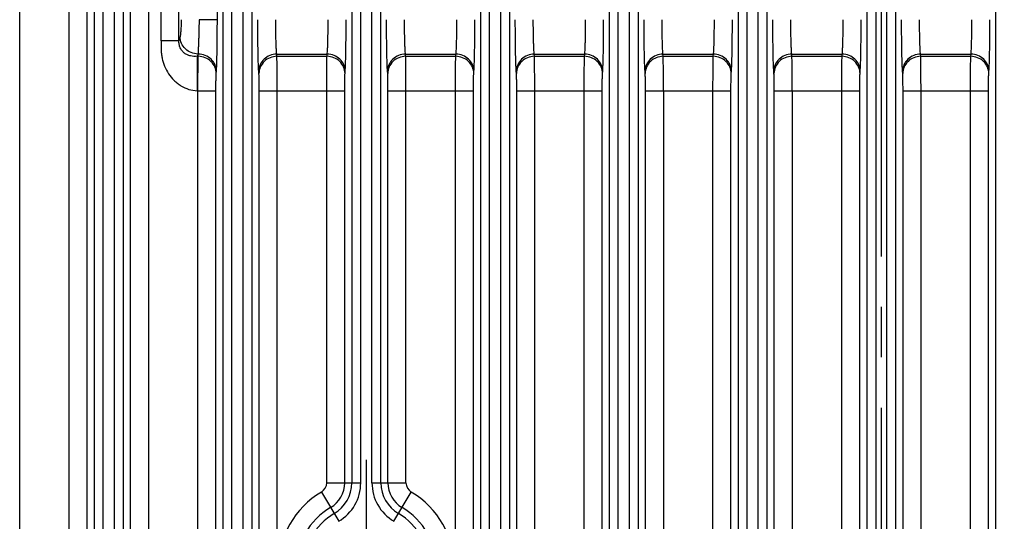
# Model space of a CAD drawing. Header units: inches. Extents: x 0 to 34, y 0 to 22.
# Tile 54 of 59: x 25.9 to 28.7, y 12.3 to 13.7. Entities that reach past the tile are written whole.
import ezdxf

# ---------------------------------------------------------------- set-up
doc = ezdxf.new("R2010")
doc.units = ezdxf.units.IN
doc.header["$LTSCALE"] = 1.87
doc.header["$MEASUREMENT"] = 0
doc.linetypes.add('CENTER', pattern=[0.6, 0.375, -0.075, 0.075, -0.075])
doc.layers.get('0').update_dxf_attribs({"linetype": 'CONTINUOUS'})
doc.layers.add('02___PRT_ALL_AXES', color=7, linetype='CONTINUOUS')
doc.layers.add('DIMENSIONS', color=7, linetype='CONTINUOUS')
doc.styles.get("Standard").update_dxf_attribs({"font": 'txt', "width": 0.8})
doc.dimstyles.new('DIMSTYLE_1', dxfattribs={"dimtxt": 0.125, "dimasz": 0.18, "dimexe": 0.125, "dimexo": 0.0625, "dimgap": 0.03125, "dimtad": 0, "dimtih": 1, "dimtoh": 1, "dimdec": 3, "dimzin": 4, "dimdsep": 46, "dimtxsty": 'STANDARD', "dimblk": '_FILLED', "dimblk1": '_FILLED', "dimblk2": '_FILLED', "dimcen": 0.09, "dimadec": 0, "dimazin": 0, "dimtp": 0.001, "dimtm": 0.001, "dimtfac": 1, "dimtdec": 3, "dimtofl": 0, "dimtmove": 0, "dimatfit": 3, "dimldrblk": '_FILLED', "dimfxl": 1, "dimtolj": 1, "dimtzin": 4, "dimarcsym": 0})
doc.dimstyles.new('DIMSTYLE_2', dxfattribs={"dimtxt": 0.125, "dimasz": 0.18, "dimexe": 0.125, "dimexo": 0.0625, "dimgap": 0.0625, "dimtad": 0, "dimtih": 1, "dimtoh": 1, "dimdec": 3, "dimzin": 4, "dimdsep": 46, "dimtxsty": 'STANDARD', "dimblk": '_FILLED', "dimblk1": '_FILLED', "dimblk2": '_FILLED', "dimcen": 0.09, "dimadec": 0, "dimazin": 0, "dimtp": 0.001, "dimtm": 0.001, "dimtfac": 1, "dimtdec": 3, "dimtofl": 0, "dimtmove": 0, "dimatfit": 3, "dimldrblk": '_FILLED', "dimfxl": 1, "dimtolj": 1, "dimtzin": 4, "dimarcsym": 0})

# ---------------------------------------------------------------- blocks, each defined once
blk = doc.blocks.new('*D15')
at = {"layer": 'DIMENSIONS', "color": 2, "linetype": 'CONTINUOUS'}
blk.add_line((17.4026, 10.8099), (17.4026, 16.6349), dxfattribs=at)
at = {"layer": 'DIMENSIONS', "color": 2, "linetype": 'CONTINUOUS', "insert": (17.3401, 16.6974), "char_height": 0.125, "width": 1.825, "attachment_point": 1, "rotation": 90, "line_spacing_factor": 0.9}
blk.add_mtext('3X 12.485{\\Ftxt.shx;\\W1.000000;\\H0.125000; }[317.11]', dxfattribs=at)
blk = doc.blocks.new('_FILLED')
at = {"color": 0, "linetype": 'BYBLOCK'}
blk.add_solid([(0, 0), (-1, 0.174), (-1, -0.174)], dxfattribs=at)
blk = doc.blocks.new('*D17')
at = {"layer": 'DIMENSIONS', "color": 2, "linetype": 'CONTINUOUS'}
for p, q in [((29.5057, 15.9474), (31.5122, 15.9474)), ((31.3872, 15.9474), (31.3872, 12.2709)), ((31.3872, 8.3444), (31.3872, 12.0209)), ((18.8503, 8.3444), (31.5122, 8.3444))]:
    blk.add_line(p, q, dxfattribs=at)
at = {"layer": 'DIMENSIONS', "color": 2, "linetype": 'CONTINUOUS', "xscale": 0.18, "yscale": 0.18, "zscale": 0.18}
for p, rotation in [((31.3872, 15.9474), 90), ((31.3872, 8.3444), 270)]:
    blk.add_blockref('_FILLED', p, dxfattribs=dict(at, rotation=rotation))
at = {"layer": 'DIMENSIONS', "color": 2, "linetype": 'CONTINUOUS', "insert": (31.3872, 12.2084), "char_height": 0.125, "width": 1.625, "attachment_point": 2, "line_spacing_factor": 0.9}
blk.add_mtext('(7.603{\\Ftxt.shx;\\W1.000000;\\H0.125000; }[193.12])', dxfattribs=at)

msp = doc.modelspace()

# ---------------------------------------------------------------- linework, layer by layer
at = {"color": 7, "linetype": 'CONTINUOUS'}
for p, q in [((25.9304, 8.3814), (25.9304, 15.9254)), ((26.4956, 15.8796), (26.4956, 8.4272)), ((26.5206, 8.4028), (26.5206, 15.904)), ((26.5518, 8.4028), (26.5518, 15.904)), ((26.5768, 8.4272), (26.5768, 15.8796)), ((26.8536, 15.8796), (26.8536, 12.3901)), ((26.8786, 12.3901), (26.8786, 15.904)), ((26.9098, 12.3901), (26.9098, 15.904)), ((26.9348, 12.3901), (26.9348, 15.8796)), ((27.2116, 15.8796), (27.2116, 8.4272)), ((27.2366, 8.4028), (27.2366, 15.904)), ((27.2678, 8.4028), (27.2678, 15.904)), ((27.2928, 8.4272), (27.2928, 15.8796)), ((28.6436, 15.8796), (28.6436, 8.4272)), ((26.068, 8.8576), (26.068, 15.4053)), ((26.2884, 15.4053), (26.2884, 8.8576)), ((27.5946, 8.9028), (27.5946, 15.404)), ((27.6258, 8.9028), (27.6258, 15.404)), ((27.9526, 8.9028), (27.9526, 15.404)), ((27.9838, 8.9028), (27.9838, 15.404)), ((26.1626, 8.9028), (26.1626, 15.3601)), ((26.1938, 8.9028), (26.1938, 15.3601)), ((27.5696, 15.379), (27.5696, 8.9278)), ((27.6508, 8.9278), (27.6508, 15.379)), ((27.9276, 15.379), (27.9276, 8.9278)), ((28.0088, 8.9278), (28.0088, 15.379)), ((26.118, 8.9082), (26.118, 15.3547)), ((26.1376, 15.3351), (26.1376, 8.9278)), ((26.2188, 8.9278), (26.2188, 15.3351)), ((26.2384, 8.9082), (26.2384, 15.3547)), ((26.3233, 13.6186), (26.3233, 15.2382)), ((26.3731, 13.6186), (26.3731, 15.2382)), ((26.4799, 13.677), (26.4799, 15.1798)), ((28.2856, 14.4167), (28.2856, 9.8901)), ((28.3106, 14.4167), (28.3106, 9.8901)), ((28.3418, 9.8901), (28.3418, 14.4167)), ((28.3668, 9.8901), (28.3668, 14.4167)), ((26.4799, 13.6771), (26.4295, 13.6771)), ((26.3731, 13.6186), (26.3233, 13.6186)), ((26.3731, 13.6186), (26.3761, 13.6293)), ((26.4266, 13.5816), (26.4241, 13.5753)), ((26.4269, 13.5753), (26.4266, 13.5816)), ((26.645, 13.5816), (26.7854, 13.5816)), ((26.6455, 13.5753), (26.645, 13.5816)), ((26.7849, 13.5753), (26.7854, 13.5816)), ((27.003, 13.5816), (27.1434, 13.5816)), ((27.0035, 13.5753), (27.003, 13.5816)), ((27.1429, 13.5753), (27.1434, 13.5816)), ((27.361, 13.5816), (27.5014, 13.5816)), ((27.3615, 13.5753), (27.361, 13.5816)), ((27.5009, 13.5753), (27.5014, 13.5816)), ((27.719, 13.5816), (27.8594, 13.5816)), ((27.7195, 13.5753), (27.719, 13.5816)), ((27.8589, 13.5753), (27.8594, 13.5816)), ((28.077, 13.5816), (28.2174, 13.5816)), ((28.0775, 13.5753), (28.077, 13.5816)), ((28.2169, 13.5753), (28.2174, 13.5816)), ((28.435, 13.5816), (28.5754, 13.5816)), ((28.4355, 13.5753), (28.435, 13.5816)), ((28.5749, 13.5753), (28.5754, 13.5816)), ((26.4241, 13.5753), (26.4269, 13.5753)), ((26.4241, 13.5753), (26.4241, 13.4798)), ((26.6455, 13.5753), (26.7849, 13.5753)), ((27.0035, 13.5753), (27.1429, 13.5753)), ((27.3615, 13.5753), (27.5009, 13.5753)), ((27.7195, 13.5753), (27.8589, 13.5753)), ((28.0775, 13.5753), (28.2169, 13.5753)), ((28.4355, 13.5753), (28.5749, 13.5753)), ((26.4769, 13.5275), (26.4773, 13.5338)), ((26.5955, 13.5275), (26.595, 13.5338)), ((26.8349, 13.5275), (26.8353, 13.5338)), ((26.9535, 13.5275), (26.953, 13.5338)), ((27.1929, 13.5275), (27.1933, 13.5338)), ((27.3115, 13.5275), (27.311, 13.5338)), ((27.5509, 13.5275), (27.5513, 13.5338)), ((27.6695, 13.5275), (27.669, 13.5338)), ((27.9089, 13.5275), (27.9093, 13.5338)), ((28.0275, 13.5275), (28.027, 13.5338)), ((28.2669, 13.5275), (28.2673, 13.5338)), ((28.3855, 13.5275), (28.385, 13.5338)), ((28.6249, 13.5275), (28.6253, 13.5338)), ((26.4241, 13.4798), (26.476, 13.4798)), ((26.426, 8.3814), (26.426, 13.4798)), ((26.476, 8.4076), (26.476, 13.4798)), ((26.5964, 13.4798), (26.834, 13.4798)), ((26.5964, 8.4076), (26.5964, 13.4798)), ((26.6464, 8.3814), (26.6464, 13.4798)), ((26.784, 12.3901), (26.784, 13.4798)), ((26.834, 12.3901), (26.834, 13.4798)), ((26.9544, 13.4798), (27.192, 13.4798)), ((26.9544, 12.3901), (26.9544, 13.4798)), ((27.0044, 12.3901), (27.0044, 13.4798)), ((27.142, 8.3814), (27.142, 13.4798)), ((27.192, 8.4076), (27.192, 13.4798)), ((27.3124, 13.4798), (27.55, 13.4798)), ((27.3124, 8.4076), (27.3124, 13.4798)), ((27.3624, 8.3814), (27.3624, 13.4798)), ((27.5, 8.8576), (27.5, 13.4798)), ((27.55, 8.9082), (27.55, 13.4798)), ((27.6704, 13.4798), (27.908, 13.4798)), ((27.6704, 8.9082), (27.6704, 13.4798)), ((27.7204, 13.4798), (27.7204, 8.8576)), ((27.858, 8.8576), (27.858, 13.4798)), ((27.908, 8.9082), (27.908, 13.4798)), ((28.0284, 13.4798), (28.266, 13.4798)), ((28.0284, 8.9082), (28.0284, 13.4798)), ((28.0784, 13.4798), (28.0784, 8.8576)), ((28.216, 9.8901), (28.216, 13.4798)), ((28.266, 9.8901), (28.266, 13.4798)), ((28.3864, 13.4798), (28.624, 13.4798)), ((28.3864, 9.8901), (28.3864, 13.4798)), ((28.4364, 9.8901), (28.4364, 13.4798)), ((28.574, 8.3814), (28.574, 13.4798)), ((28.624, 8.4076), (28.624, 13.4798)), ((26.784, 12.3901), (26.8786, 12.3901)), ((26.9098, 12.3901), (27.0044, 12.3901)), ((26.7694, 12.3644), (26.8175, 12.283)), ((26.9709, 12.283), (27.019, 12.3644))]:
    msp.add_line(p, q, dxfattribs=at)
for centre, radius, start, end in [((26.7542, 12.3901), 0.0298, 300.6033, 360), ((26.7542, 12.3901), 0.0798, 300.6033, 360), ((26.7542, 12.3901), 0.0994, 300.6033, 360), ((26.7542, 12.3901), 0.1244, 300.6033, 360), ((27.0342, 12.3901), 0.1244, 180, 239.3967), ((27.0342, 12.3901), 0.0994, 180, 239.3967), ((27.0342, 12.3901), 0.0798, 180, 239.3967), ((27.0342, 12.3901), 0.0298, 180, 239.3967), ((26.8942, 12.1534), 0.2452, 120.6033, 239.3967), ((26.8942, 12.1534), 0.2452, 300.6033, 59.3967), ((26.8942, 12.1534), 0.1952, 120.6033, 239.3967), ((26.8942, 12.1534), 0.1952, 300.6033, 59.3967), ((26.8942, 12.1534), 0.1756, 120.6033, 239.3967), ((26.8942, 12.1534), 0.1756, 300.6033, 59.3967)]:
    msp.add_arc(centre, radius, start, end, dxfattribs=at)
for points, knots in [([(26.3792, 13.6771), (26.3792, 13.6718), (26.3791, 13.6619), (26.3786, 13.6501), (26.3779, 13.6417), (26.3774, 13.6366), (26.3769, 13.6326), (26.3764, 13.6303), (26.3761, 13.6293)], [0, 0, 0, 0, 0.326387, 0.619798, 0.744977, 0.85161, 0.937268, 1, 1, 1, 1]), ([(26.4274, 13.5815), (26.4276, 13.5824), (26.4279, 13.5844), (26.4279, 13.5876), (26.4278, 13.5914), (26.4278, 13.5957), (26.4279, 13.6006), (26.4282, 13.608), (26.4288, 13.6182), (26.429, 13.6316), (26.4292, 13.6461), (26.4298, 13.6614), (26.43, 13.6718), (26.4299, 13.6771)], [0, 0, 0, 0, 0.028013, 0.061807, 0.101504, 0.14687, 0.197652, 0.253534, 0.378997, 0.520002, 0.673153, 0.834724, 1, 1, 1, 1]), ([(26.4773, 13.5338), (26.4776, 13.5368), (26.478, 13.5438), (26.4784, 13.5559), (26.4789, 13.571), (26.4794, 13.5961), (26.4798, 13.6318), (26.4799, 13.6614), (26.4799, 13.677)], [0, 0, 0, 0, 0.061724, 0.147, 0.253638, 0.37905, 0.673137, 1, 1, 1, 1]), ([(26.595, 13.5338), (26.5948, 13.5368), (26.5944, 13.5438), (26.5939, 13.5559), (26.5935, 13.571), (26.593, 13.5961), (26.5926, 13.6318), (26.5924, 13.6614), (26.5924, 13.6771)], [0, 0, 0, 0, 0.061711, 0.146974, 0.253603, 0.379002, 0.67308, 1, 1, 1, 1]), ([(26.645, 13.5816), (26.6448, 13.5835), (26.6444, 13.5882), (26.6439, 13.5963), (26.6435, 13.6064), (26.643, 13.6231), (26.6425, 13.6469), (26.6424, 13.6667), (26.6424, 13.6771)], [0, 0, 0, 0, 0.061817, 0.147124, 0.253756, 0.379138, 0.673151, 1, 1, 1, 1]), ([(26.7854, 13.5816), (26.7856, 13.5835), (26.786, 13.5882), (26.7865, 13.5963), (26.7869, 13.6064), (26.7874, 13.6231), (26.7878, 13.6469), (26.7879, 13.6667), (26.7879, 13.6771)], [0, 0, 0, 0, 0.061829, 0.14715, 0.253795, 0.379192, 0.673219, 1, 1, 1, 1]), ([(26.8353, 13.5338), (26.8356, 13.5368), (26.836, 13.5438), (26.8364, 13.5559), (26.8369, 13.571), (26.8374, 13.5961), (26.8378, 13.6318), (26.8379, 13.6615), (26.8379, 13.6771)], [0, 0, 0, 0, 0.061722, 0.147, 0.253641, 0.379057, 0.673149, 1, 1, 1, 1]), ([(26.953, 13.5338), (26.9528, 13.5368), (26.9524, 13.5438), (26.9519, 13.5559), (26.9515, 13.571), (26.951, 13.5961), (26.9506, 13.6318), (26.9504, 13.6614), (26.9504, 13.6771)], [0, 0, 0, 0, 0.061711, 0.146974, 0.253603, 0.379002, 0.67308, 1, 1, 1, 1]), ([(27.003, 13.5816), (27.0028, 13.5835), (27.0024, 13.5882), (27.0019, 13.5963), (27.0015, 13.6064), (27.001, 13.6231), (27.0005, 13.6469), (27.0004, 13.6667), (27.0004, 13.6771)], [0, 0, 0, 0, 0.061817, 0.147124, 0.253756, 0.379138, 0.673151, 1, 1, 1, 1]), ([(27.1434, 13.5816), (27.1436, 13.5835), (27.144, 13.5882), (27.1445, 13.5963), (27.1449, 13.6064), (27.1454, 13.6231), (27.1458, 13.6469), (27.1459, 13.6667), (27.1459, 13.6771)], [0, 0, 0, 0, 0.061829, 0.14715, 0.253795, 0.379192, 0.673219, 1, 1, 1, 1]), ([(27.1933, 13.5338), (27.1936, 13.5368), (27.194, 13.5438), (27.1944, 13.5559), (27.1949, 13.571), (27.1954, 13.5961), (27.1958, 13.6318), (27.1959, 13.6615), (27.1959, 13.6771)], [0, 0, 0, 0, 0.061722, 0.147, 0.253641, 0.379057, 0.673149, 1, 1, 1, 1]), ([(27.311, 13.5338), (27.3108, 13.5368), (27.3104, 13.5438), (27.3099, 13.5559), (27.3095, 13.571), (27.309, 13.5961), (27.3086, 13.6318), (27.3084, 13.6614), (27.3084, 13.6771)], [0, 0, 0, 0, 0.061711, 0.146974, 0.253603, 0.379002, 0.67308, 1, 1, 1, 1]), ([(27.361, 13.5816), (27.3608, 13.5835), (27.3604, 13.5882), (27.3599, 13.5963), (27.3595, 13.6064), (27.359, 13.6231), (27.3585, 13.6469), (27.3584, 13.6667), (27.3584, 13.6771)], [0, 0, 0, 0, 0.061817, 0.147124, 0.253756, 0.379138, 0.673151, 1, 1, 1, 1]), ([(27.5014, 13.5816), (27.5016, 13.5835), (27.502, 13.5882), (27.5025, 13.5963), (27.5029, 13.6064), (27.5034, 13.6231), (27.5038, 13.6469), (27.5039, 13.6667), (27.5039, 13.6771)], [0, 0, 0, 0, 0.061829, 0.14715, 0.253795, 0.379192, 0.673219, 1, 1, 1, 1]), ([(27.5513, 13.5338), (27.5516, 13.5368), (27.552, 13.5438), (27.5524, 13.5559), (27.5529, 13.571), (27.5534, 13.5961), (27.5538, 13.6318), (27.5539, 13.6615), (27.5539, 13.6771)], [0, 0, 0, 0, 0.061722, 0.147, 0.253641, 0.379057, 0.673149, 1, 1, 1, 1]), ([(27.669, 13.5338), (27.6688, 13.5368), (27.6684, 13.5438), (27.6679, 13.5559), (27.6675, 13.571), (27.667, 13.5961), (27.6666, 13.6318), (27.6664, 13.6614), (27.6664, 13.6771)], [0, 0, 0, 0, 0.061711, 0.146974, 0.253603, 0.379002, 0.67308, 1, 1, 1, 1]), ([(27.719, 13.5816), (27.7188, 13.5835), (27.7184, 13.5882), (27.7179, 13.5963), (27.7175, 13.6064), (27.717, 13.6231), (27.7165, 13.6469), (27.7164, 13.6667), (27.7164, 13.6771)], [0, 0, 0, 0, 0.061817, 0.147124, 0.253756, 0.379138, 0.673151, 1, 1, 1, 1]), ([(27.8594, 13.5816), (27.8596, 13.5835), (27.86, 13.5882), (27.8605, 13.5963), (27.8609, 13.6064), (27.8614, 13.6231), (27.8618, 13.6469), (27.8619, 13.6667), (27.8619, 13.6771)], [0, 0, 0, 0, 0.061829, 0.14715, 0.253795, 0.379192, 0.673219, 1, 1, 1, 1]), ([(27.9093, 13.5338), (27.9096, 13.5368), (27.91, 13.5438), (27.9104, 13.5559), (27.9109, 13.571), (27.9114, 13.5961), (27.9118, 13.6318), (27.9119, 13.6615), (27.9119, 13.6771)], [0, 0, 0, 0, 0.061722, 0.147, 0.253641, 0.379057, 0.673149, 1, 1, 1, 1]), ([(28.027, 13.5338), (28.0268, 13.5368), (28.0264, 13.5438), (28.0259, 13.5559), (28.0255, 13.571), (28.025, 13.5961), (28.0246, 13.6318), (28.0244, 13.6614), (28.0244, 13.6771)], [0, 0, 0, 0, 0.061711, 0.146974, 0.253603, 0.379002, 0.67308, 1, 1, 1, 1]), ([(28.077, 13.5816), (28.0768, 13.5835), (28.0764, 13.5882), (28.0759, 13.5963), (28.0755, 13.6064), (28.075, 13.6231), (28.0745, 13.6469), (28.0744, 13.6667), (28.0744, 13.6771)], [0, 0, 0, 0, 0.061817, 0.147124, 0.253756, 0.379138, 0.673151, 1, 1, 1, 1]), ([(28.2174, 13.5816), (28.2176, 13.5835), (28.218, 13.5882), (28.2185, 13.5963), (28.2189, 13.6064), (28.2194, 13.6231), (28.2198, 13.6469), (28.2199, 13.6667), (28.2199, 13.6771)], [0, 0, 0, 0, 0.061829, 0.14715, 0.253795, 0.379192, 0.673219, 1, 1, 1, 1]), ([(28.2673, 13.5338), (28.2676, 13.5368), (28.268, 13.5438), (28.2684, 13.5559), (28.2689, 13.571), (28.2694, 13.5961), (28.2698, 13.6318), (28.2699, 13.6615), (28.2699, 13.6771)], [0, 0, 0, 0, 0.061722, 0.147, 0.253641, 0.379057, 0.673149, 1, 1, 1, 1]), ([(28.385, 13.5338), (28.3848, 13.5368), (28.3844, 13.5438), (28.3839, 13.5559), (28.3835, 13.571), (28.383, 13.5961), (28.3826, 13.6318), (28.3824, 13.6614), (28.3824, 13.6771)], [0, 0, 0, 0, 0.061711, 0.146974, 0.253603, 0.379002, 0.67308, 1, 1, 1, 1]), ([(28.435, 13.5816), (28.4348, 13.5835), (28.4344, 13.5882), (28.4339, 13.5963), (28.4335, 13.6064), (28.433, 13.6231), (28.4325, 13.6469), (28.4324, 13.6667), (28.4324, 13.6771)], [0, 0, 0, 0, 0.061817, 0.147124, 0.253756, 0.379138, 0.673151, 1, 1, 1, 1]), ([(28.5754, 13.5816), (28.5756, 13.5835), (28.576, 13.5882), (28.5765, 13.5963), (28.5769, 13.6064), (28.5774, 13.6231), (28.5778, 13.6469), (28.5779, 13.6667), (28.5779, 13.6771)], [0, 0, 0, 0, 0.061829, 0.14715, 0.253795, 0.379192, 0.673219, 1, 1, 1, 1]), ([(28.6253, 13.5338), (28.6256, 13.5368), (28.626, 13.5438), (28.6264, 13.5559), (28.6269, 13.571), (28.6274, 13.5961), (28.6278, 13.6318), (28.6279, 13.6615), (28.6279, 13.6771)], [0, 0, 0, 0, 0.061722, 0.147, 0.253641, 0.379057, 0.673149, 1, 1, 1, 1]), ([(26.3233, 13.6186), (26.3233, 13.6146), (26.3232, 13.6066), (26.3234, 13.5947), (26.3243, 13.5827), (26.3261, 13.5709), (26.329, 13.5592), (26.3344, 13.5441), (26.3438, 13.5264), (26.3567, 13.5109), (26.3688, 13.5003), (26.3819, 13.4911), (26.4001, 13.4825), (26.4162, 13.4798), (26.4241, 13.4798)], [0, 0, 0, 0, 0.062397, 0.124782, 0.187217, 0.249717, 0.312224, 0.374786, 0.49982, 0.624886, 0.687499, 0.750104, 0.875128, 1, 1, 1, 1]), ([(26.4241, 13.5753), (26.4209, 13.5751), (26.4146, 13.5749), (26.4054, 13.576), (26.3966, 13.5787), (26.3886, 13.5834), (26.3817, 13.5901), (26.3765, 13.5986), (26.3735, 13.6084), (26.373, 13.6152), (26.3731, 13.6186)], [0, 0, 0, 0, 0.126578, 0.244914, 0.362157, 0.482, 0.606001, 0.734572, 0.867122, 1, 1, 1, 1]), ([(26.4259, 13.5816), (26.4195, 13.5817), (26.4067, 13.5844), (26.3904, 13.595), (26.3792, 13.6107), (26.3763, 13.6232), (26.3761, 13.6293)], [0, 0, 0, 0, 0.253913, 0.506714, 0.755622, 1, 1, 1, 1]), ([(26.4773, 13.5338), (26.4773, 13.54), (26.4746, 13.5526), (26.4634, 13.5684), (26.4468, 13.579), (26.4338, 13.5815), (26.4274, 13.5816)], [0, 0, 0, 0, 0.244487, 0.492587, 0.745017, 1, 1, 1, 1]), ([(26.645, 13.5816), (26.6385, 13.5815), (26.6256, 13.579), (26.609, 13.5684), (26.5978, 13.5526), (26.5951, 13.54), (26.595, 13.5338)], [0, 0, 0, 0, 0.254983, 0.507413, 0.755513, 1, 1, 1, 1]), ([(26.8353, 13.5338), (26.8353, 13.54), (26.8326, 13.5526), (26.8214, 13.5684), (26.8048, 13.579), (26.7918, 13.5815), (26.7854, 13.5816)], [0, 0, 0, 0, 0.244487, 0.492587, 0.745017, 1, 1, 1, 1]), ([(27.003, 13.5816), (26.9965, 13.5815), (26.9836, 13.579), (26.967, 13.5684), (26.9558, 13.5526), (26.9531, 13.54), (26.953, 13.5338)], [0, 0, 0, 0, 0.254983, 0.507413, 0.755513, 1, 1, 1, 1]), ([(27.1933, 13.5338), (27.1933, 13.54), (27.1906, 13.5526), (27.1794, 13.5684), (27.1628, 13.579), (27.1498, 13.5815), (27.1434, 13.5816)], [0, 0, 0, 0, 0.244487, 0.492587, 0.745017, 1, 1, 1, 1]), ([(27.361, 13.5816), (27.3545, 13.5815), (27.3416, 13.579), (27.325, 13.5684), (27.3138, 13.5526), (27.3111, 13.54), (27.311, 13.5338)], [0, 0, 0, 0, 0.254983, 0.507413, 0.755513, 1, 1, 1, 1]), ([(27.5513, 13.5338), (27.5513, 13.54), (27.5486, 13.5526), (27.5374, 13.5684), (27.5208, 13.579), (27.5078, 13.5815), (27.5014, 13.5816)], [0, 0, 0, 0, 0.244487, 0.492587, 0.745017, 1, 1, 1, 1]), ([(27.719, 13.5816), (27.7125, 13.5815), (27.6996, 13.579), (27.683, 13.5684), (27.6718, 13.5526), (27.6691, 13.54), (27.669, 13.5338)], [0, 0, 0, 0, 0.254983, 0.507413, 0.755513, 1, 1, 1, 1]), ([(27.9093, 13.5338), (27.9093, 13.54), (27.9066, 13.5526), (27.8954, 13.5684), (27.8788, 13.579), (27.8658, 13.5815), (27.8594, 13.5816)], [0, 0, 0, 0, 0.244487, 0.492587, 0.745017, 1, 1, 1, 1]), ([(28.077, 13.5816), (28.0705, 13.5815), (28.0576, 13.579), (28.041, 13.5684), (28.0298, 13.5526), (28.0271, 13.54), (28.027, 13.5338)], [0, 0, 0, 0, 0.254983, 0.507413, 0.755513, 1, 1, 1, 1]), ([(28.2673, 13.5338), (28.2673, 13.54), (28.2646, 13.5526), (28.2534, 13.5684), (28.2368, 13.579), (28.2238, 13.5815), (28.2174, 13.5816)], [0, 0, 0, 0, 0.244487, 0.492587, 0.745017, 1, 1, 1, 1]), ([(28.435, 13.5816), (28.4285, 13.5815), (28.4156, 13.579), (28.399, 13.5684), (28.3878, 13.5526), (28.3851, 13.54), (28.385, 13.5338)], [0, 0, 0, 0, 0.254983, 0.507413, 0.755513, 1, 1, 1, 1]), ([(28.6253, 13.5338), (28.6253, 13.54), (28.6226, 13.5526), (28.6114, 13.5684), (28.5948, 13.579), (28.5818, 13.5815), (28.5754, 13.5816)], [0, 0, 0, 0, 0.244487, 0.492587, 0.745017, 1, 1, 1, 1]), ([(26.426, 13.4798), (26.426, 13.4902), (26.426, 13.5099), (26.4262, 13.5371), (26.4264, 13.5566), (26.4267, 13.5686), (26.4268, 13.5733), (26.4269, 13.5753)], [0, 0, 0, 0, 0.326955, 0.621096, 0.853134, 0.938344, 1, 1, 1, 1]), ([(26.4769, 13.5275), (26.4768, 13.5337), (26.4741, 13.5463), (26.4629, 13.5621), (26.4463, 13.5727), (26.4333, 13.5752), (26.4269, 13.5753)], [0, 0, 0, 0, 0.244487, 0.492587, 0.745017, 1, 1, 1, 1]), ([(26.6455, 13.5753), (26.639, 13.5752), (26.626, 13.5727), (26.6095, 13.5621), (26.5983, 13.5463), (26.5956, 13.5337), (26.5955, 13.5275)], [0, 0, 0, 0, 0.254983, 0.507413, 0.755513, 1, 1, 1, 1]), ([(26.6464, 13.4798), (26.6464, 13.4902), (26.6463, 13.5099), (26.6462, 13.5371), (26.6459, 13.5566), (26.6457, 13.5686), (26.6456, 13.5733), (26.6455, 13.5753)], [0, 0, 0, 0, 0.32709, 0.621143, 0.853097, 0.93834, 1, 1, 1, 1]), ([(26.784, 13.4798), (26.784, 13.4902), (26.784, 13.5099), (26.7842, 13.5371), (26.7844, 13.5566), (26.7847, 13.5686), (26.7848, 13.5733), (26.7849, 13.5753)], [0, 0, 0, 0, 0.326955, 0.621096, 0.853134, 0.938344, 1, 1, 1, 1]), ([(26.8349, 13.5275), (26.8348, 13.5337), (26.8321, 13.5463), (26.8209, 13.5621), (26.8043, 13.5727), (26.7913, 13.5752), (26.7849, 13.5753)], [0, 0, 0, 0, 0.244487, 0.492587, 0.745017, 1, 1, 1, 1]), ([(27.0035, 13.5753), (26.997, 13.5752), (26.984, 13.5727), (26.9675, 13.5621), (26.9563, 13.5463), (26.9536, 13.5337), (26.9535, 13.5275)], [0, 0, 0, 0, 0.254983, 0.507413, 0.755513, 1, 1, 1, 1]), ([(27.0044, 13.4798), (27.0044, 13.4902), (27.0043, 13.5099), (27.0042, 13.5371), (27.0039, 13.5566), (27.0037, 13.5686), (27.0036, 13.5733), (27.0035, 13.5753)], [0, 0, 0, 0, 0.32709, 0.621143, 0.853097, 0.93834, 1, 1, 1, 1]), ([(27.142, 13.4798), (27.142, 13.4902), (27.142, 13.5099), (27.1422, 13.5371), (27.1424, 13.5566), (27.1427, 13.5686), (27.1428, 13.5733), (27.1429, 13.5753)], [0, 0, 0, 0, 0.326955, 0.621096, 0.853134, 0.938344, 1, 1, 1, 1]), ([(27.1929, 13.5275), (27.1928, 13.5337), (27.1901, 13.5463), (27.1789, 13.5621), (27.1623, 13.5727), (27.1493, 13.5752), (27.1429, 13.5753)], [0, 0, 0, 0, 0.244487, 0.492587, 0.745017, 1, 1, 1, 1]), ([(27.3615, 13.5753), (27.355, 13.5752), (27.342, 13.5727), (27.3255, 13.5621), (27.3143, 13.5463), (27.3116, 13.5337), (27.3115, 13.5275)], [0, 0, 0, 0, 0.254983, 0.507413, 0.755513, 1, 1, 1, 1]), ([(27.3624, 13.4798), (27.3624, 13.4902), (27.3623, 13.5099), (27.3622, 13.5371), (27.3619, 13.5566), (27.3617, 13.5686), (27.3616, 13.5733), (27.3615, 13.5753)], [0, 0, 0, 0, 0.32709, 0.621143, 0.853097, 0.93834, 1, 1, 1, 1]), ([(27.5, 13.4798), (27.5, 13.4902), (27.5, 13.5099), (27.5002, 13.5371), (27.5004, 13.5566), (27.5007, 13.5686), (27.5008, 13.5733), (27.5009, 13.5753)], [0, 0, 0, 0, 0.326955, 0.621096, 0.853134, 0.938344, 1, 1, 1, 1]), ([(27.5509, 13.5275), (27.5508, 13.5337), (27.5481, 13.5463), (27.5369, 13.5621), (27.5203, 13.5727), (27.5073, 13.5752), (27.5009, 13.5753)], [0, 0, 0, 0, 0.244487, 0.492587, 0.745017, 1, 1, 1, 1]), ([(27.7195, 13.5753), (27.713, 13.5752), (27.7, 13.5727), (27.6835, 13.5621), (27.6723, 13.5463), (27.6696, 13.5337), (27.6695, 13.5275)], [0, 0, 0, 0, 0.254983, 0.507413, 0.755513, 1, 1, 1, 1]), ([(27.7204, 13.4798), (27.7204, 13.4902), (27.7203, 13.5099), (27.7202, 13.5371), (27.7199, 13.5566), (27.7197, 13.5686), (27.7196, 13.5733), (27.7195, 13.5753)], [0, 0, 0, 0, 0.32709, 0.621143, 0.853097, 0.93834, 1, 1, 1, 1]), ([(27.858, 13.4798), (27.858, 13.4902), (27.858, 13.5099), (27.8582, 13.5371), (27.8584, 13.5566), (27.8587, 13.5686), (27.8588, 13.5733), (27.8589, 13.5753)], [0, 0, 0, 0, 0.326955, 0.621096, 0.853134, 0.938344, 1, 1, 1, 1]), ([(27.9089, 13.5275), (27.9088, 13.5337), (27.9061, 13.5463), (27.8949, 13.5621), (27.8783, 13.5727), (27.8653, 13.5752), (27.8589, 13.5753)], [0, 0, 0, 0, 0.244487, 0.492587, 0.745017, 1, 1, 1, 1]), ([(28.0775, 13.5753), (28.071, 13.5752), (28.058, 13.5727), (28.0415, 13.5621), (28.0303, 13.5463), (28.0276, 13.5337), (28.0275, 13.5275)], [0, 0, 0, 0, 0.254983, 0.507413, 0.755513, 1, 1, 1, 1]), ([(28.0784, 13.4798), (28.0784, 13.4902), (28.0783, 13.5099), (28.0782, 13.5371), (28.0779, 13.5566), (28.0777, 13.5686), (28.0776, 13.5733), (28.0775, 13.5753)], [0, 0, 0, 0, 0.32709, 0.621143, 0.853097, 0.93834, 1, 1, 1, 1]), ([(28.216, 13.4798), (28.216, 13.4902), (28.216, 13.5099), (28.2162, 13.5371), (28.2164, 13.5566), (28.2167, 13.5686), (28.2168, 13.5733), (28.2169, 13.5753)], [0, 0, 0, 0, 0.326955, 0.621096, 0.853134, 0.938344, 1, 1, 1, 1]), ([(28.2669, 13.5275), (28.2668, 13.5337), (28.2641, 13.5463), (28.2529, 13.5621), (28.2363, 13.5727), (28.2233, 13.5752), (28.2169, 13.5753)], [0, 0, 0, 0, 0.244487, 0.492587, 0.745017, 1, 1, 1, 1]), ([(28.4355, 13.5753), (28.429, 13.5752), (28.416, 13.5727), (28.3995, 13.5621), (28.3883, 13.5463), (28.3856, 13.5337), (28.3855, 13.5275)], [0, 0, 0, 0, 0.254983, 0.507413, 0.755513, 1, 1, 1, 1]), ([(28.4364, 13.4798), (28.4364, 13.4902), (28.4363, 13.5099), (28.4362, 13.5371), (28.4359, 13.5566), (28.4357, 13.5686), (28.4356, 13.5733), (28.4355, 13.5753)], [0, 0, 0, 0, 0.32709, 0.621143, 0.853097, 0.93834, 1, 1, 1, 1]), ([(28.574, 13.4798), (28.574, 13.4902), (28.574, 13.5099), (28.5742, 13.5371), (28.5744, 13.5566), (28.5747, 13.5686), (28.5748, 13.5733), (28.5749, 13.5753)], [0, 0, 0, 0, 0.326955, 0.621096, 0.853134, 0.938344, 1, 1, 1, 1]), ([(28.6249, 13.5275), (28.6248, 13.5337), (28.6221, 13.5463), (28.6109, 13.5621), (28.5943, 13.5727), (28.5813, 13.5752), (28.5749, 13.5753)], [0, 0, 0, 0, 0.244487, 0.492587, 0.745017, 1, 1, 1, 1]), ([(26.476, 13.4798), (26.476, 13.485), (26.476, 13.4948), (26.4762, 13.5084), (26.4764, 13.5182), (26.4766, 13.5242), (26.4768, 13.5265), (26.4769, 13.5275)], [0, 0, 0, 0, 0.326913, 0.621016, 0.853043, 0.938279, 1, 1, 1, 1]), ([(26.5964, 13.4798), (26.5964, 13.485), (26.5963, 13.4948), (26.5962, 13.5084), (26.596, 13.5182), (26.5957, 13.5242), (26.5956, 13.5265), (26.5955, 13.5275)], [0, 0, 0, 0, 0.327048, 0.621063, 0.853007, 0.938273, 1, 1, 1, 1]), ([(26.834, 13.4798), (26.834, 13.485), (26.834, 13.4948), (26.8342, 13.5084), (26.8344, 13.5182), (26.8346, 13.5242), (26.8348, 13.5265), (26.8349, 13.5275)], [0, 0, 0, 0, 0.326913, 0.621016, 0.853043, 0.938279, 1, 1, 1, 1]), ([(26.9544, 13.4798), (26.9544, 13.485), (26.9543, 13.4948), (26.9542, 13.5084), (26.954, 13.5182), (26.9537, 13.5242), (26.9536, 13.5265), (26.9535, 13.5275)], [0, 0, 0, 0, 0.327048, 0.621063, 0.853007, 0.938273, 1, 1, 1, 1]), ([(27.192, 13.4798), (27.192, 13.485), (27.192, 13.4948), (27.1922, 13.5084), (27.1924, 13.5182), (27.1926, 13.5242), (27.1928, 13.5265), (27.1929, 13.5275)], [0, 0, 0, 0, 0.326913, 0.621016, 0.853043, 0.938279, 1, 1, 1, 1]), ([(27.3124, 13.4798), (27.3124, 13.485), (27.3123, 13.4948), (27.3122, 13.5084), (27.312, 13.5182), (27.3117, 13.5242), (27.3116, 13.5265), (27.3115, 13.5275)], [0, 0, 0, 0, 0.327048, 0.621063, 0.853007, 0.938273, 1, 1, 1, 1]), ([(27.55, 13.4798), (27.55, 13.485), (27.55, 13.4948), (27.5502, 13.5084), (27.5504, 13.5182), (27.5506, 13.5242), (27.5508, 13.5265), (27.5509, 13.5275)], [0, 0, 0, 0, 0.326913, 0.621016, 0.853043, 0.938279, 1, 1, 1, 1]), ([(27.6704, 13.4798), (27.6704, 13.485), (27.6703, 13.4948), (27.6702, 13.5084), (27.67, 13.5182), (27.6697, 13.5242), (27.6696, 13.5265), (27.6695, 13.5275)], [0, 0, 0, 0, 0.327048, 0.621063, 0.853007, 0.938273, 1, 1, 1, 1]), ([(27.908, 13.4798), (27.908, 13.485), (27.908, 13.4948), (27.9082, 13.5084), (27.9084, 13.5182), (27.9086, 13.5242), (27.9088, 13.5265), (27.9089, 13.5275)], [0, 0, 0, 0, 0.326913, 0.621016, 0.853043, 0.938279, 1, 1, 1, 1]), ([(28.0284, 13.4798), (28.0284, 13.485), (28.0283, 13.4948), (28.0282, 13.5084), (28.028, 13.5182), (28.0277, 13.5242), (28.0276, 13.5265), (28.0275, 13.5275)], [0, 0, 0, 0, 0.327048, 0.621063, 0.853007, 0.938273, 1, 1, 1, 1]), ([(28.266, 13.4798), (28.266, 13.485), (28.266, 13.4948), (28.2662, 13.5084), (28.2664, 13.5182), (28.2666, 13.5242), (28.2668, 13.5265), (28.2669, 13.5275)], [0, 0, 0, 0, 0.326913, 0.621016, 0.853043, 0.938279, 1, 1, 1, 1]), ([(28.3864, 13.4798), (28.3864, 13.485), (28.3863, 13.4948), (28.3862, 13.5084), (28.386, 13.5182), (28.3857, 13.5242), (28.3856, 13.5265), (28.3855, 13.5275)], [0, 0, 0, 0, 0.327048, 0.621063, 0.853007, 0.938273, 1, 1, 1, 1]), ([(28.624, 13.4798), (28.624, 13.485), (28.624, 13.4948), (28.6242, 13.5084), (28.6244, 13.5182), (28.6246, 13.5242), (28.6248, 13.5265), (28.6249, 13.5275)], [0, 0, 0, 0, 0.326913, 0.621016, 0.853043, 0.938279, 1, 1, 1, 1])]:
    msp.add_open_spline(points, degree=3, knots=knots, dxfattribs=at)
at = {"layer": '02___PRT_ALL_AXES', "color": 7, "linetype": 'CENTER'}
for p, q in [((28.3262, 9.6534), (28.3262, 14.3534)), ((26.8942, 12.1534), (26.8942, 12.4534))]:
    msp.add_line(p, q, dxfattribs=at)

# ---------------------------------------------------------------- dimensions: what is measured, and where the dimension line sits
at = {"layer": 'DIMENSIONS', "color": 2, "linetype": 'CONTINUOUS'}
dim = msp.add_ordinate_dim(feature_location=(17.4026, 10.8099), offset=(0, 5.825), dtype=1, origin=(29.8872, 10.7474), text='3X <>', dimstyle='DIMSTYLE_1', dxfattribs=at)
dim.commit()
dim.dimension.update_dxf_attribs({"geometry": '*D15', "text_midpoint": (17.4026, 17.6099)})
dim = msp.add_linear_dim(base=(31.3872, 15.9474), p1=(18.7878, 8.3444), p2=(29.4432, 15.9474), angle=90, text='(<>)', dimstyle='DIMSTYLE_2', dxfattribs=at)
dim.commit()
dim.dimension.update_dxf_attribs({"geometry": '*D17', "text_midpoint": (31.3872, 12.1459), "dimtype": 160})

doc.saveas('drawing.dxf')
